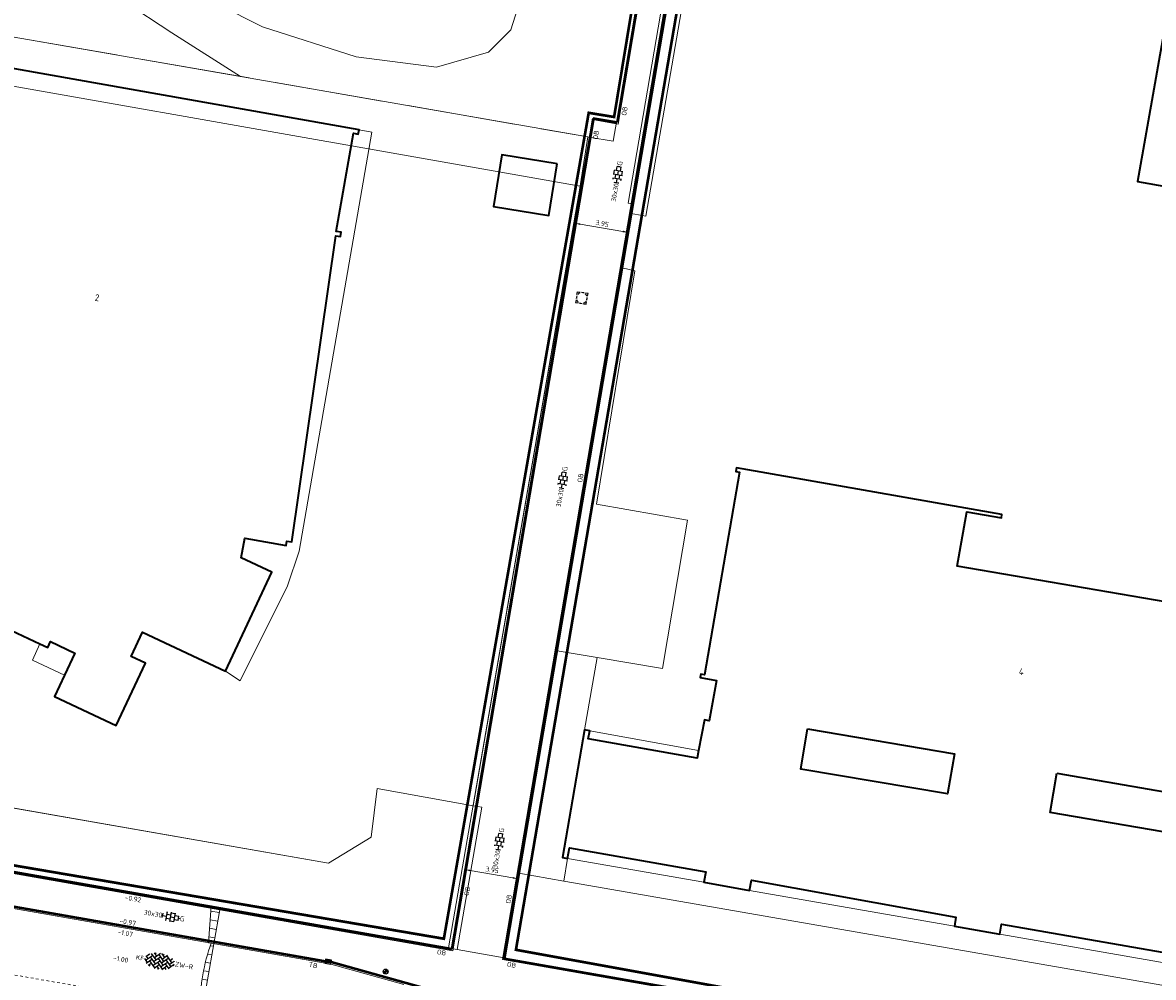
# Model space of a CAD drawing. Header units: metres. Extents: x 2514 to 227642, y 1683 to 852646.
# Tile 129 of 256: x 113650 to 113734, y 426396 to 426467. Entities that reach past the tile are written whole.
import ezdxf
from ezdxf.enums import TextEntityAlignment as Align
from ezdxf.lldxf.tags import DXFTag

# ---------------------------------------------------------------- set-up
doc = ezdxf.new("R2010")
doc.units = ezdxf.units.M
for name, pattern in [('IE-TERREINAFSCHEIDING', [10, 8, -2]), ('VW-1-1_STREEP', [2, 1, -1]), ('XX-CENTER', [8, 5, -1, 1, -1])]:
    doc.linetypes.add(name, pattern=pattern)
doc.layers.get('Defpoints').update_dxf_attribs({"color": 244, "lineweight": 35})
for name, color, linetype, lineweight in [('B-WE-GR-GROENVOORZIENING-GV', 252, 'Continuous', 18), ('B-WE-IE-TERREINAFSCHEIDING-G', 252, 'IE-TERREINAFSCHEIDING', 18), ('B-WE-IE-TERREINAFSCHEIDING_KUNSTMATIG_HEKWERK-G', 252, 'IE-TERREINAFSCHEIDING-KUNSTMATIG', 18), ('B-WE-KG-GRENS_PERCEEL-GV', 252, 'KG-PERCEEL', 18), ('B-WE-OG-BEBOUWING-GV', 4, 'Continuous', 35), ('B-WE-OG-BEBOUWING_HUISNUMMER-T25-200', 7, 'Continuous', 25), ('B-WE-OG-BEBOUWING_LOODS-GV', 252, 'Continuous', 35), ('B-WE-OG-BEBOUWING_LUIFEL-GV', 252, 'Continuous', 18), ('B-WE-OG-TERREIN_CULTUURSCHEIDING-GV', 252, 'Continuous', 18), ('B-WE-VH-VERHARDING_OPEN-GV', 252, 'Continuous', 18), ('B-WE-VH-VERHARDING_TEGEL-GV', 252, 'Continuous', 18), ('N-WE-IE-MEUBILAIR_WEGMEUBILAIR_PAAL-S', 1, 'Continuous', 25), ('N-WE-KG-WERKGRENS-G', 7, 'XX-CENTER', 35), ('N-WE-RI-HWA_KOLK-S', 150, 'Continuous', 25), ('N-WE-RI-PUT-OPHOOGTEBRENGEN-S', 7, 'Continuous', 25), ('N-WE-VH-KANTOPSLUITING-T18', 1, 'Continuous', 18), ('N-WE-VH-KANTOPSLUITING_ACHTERKANTBAND-G', 1, 'Continuous', 50), ('N-WE-VH-KANTOPSLUITING_OPSLUITBAND_100X200-G', 1, 'Continuous', 18), ('N-WE-VH-KANTOPSLUITING_TROTTOIRBAND_130 150-G', 2, 'Continuous', 13), ('N-WE-VH-M', 7, 'Continuous', 18), ('N-WE-VH-NAP-T18', 1, 'Continuous', 18), ('N-WE-VH-VERHARDING_BETONSTRAATSTEEN-S', 1, 'Continuous', 25), ('N-WE-VH-VERHARDING_TEGEL-S', 1, 'Continuous', 25), ('N-WE-VH-VERKANTING-G', 252, 'Continuous', 5), ('N-WE-VW-MARKERING_LANGS_STREEP_11_010-G', 7, 'VW-1-1_STREEP', 13)]:
    doc.layers.add(name, color=color, linetype=linetype, lineweight=lineweight)
doc.styles.add('ISO', font='NLCS-ISO.ttf')
doc.styles.add('NLCS-ISO', font='NLCS-ISO.ttf', dxfattribs={"height": 1.8})
doc.styles.add('NLCS-ISO-M200-T18', font='NLCS-ISO.ttf', dxfattribs={"height": 0.36})
doc.styles.add('NLCS-ISO-M200-T25', font='NLCS-ISO.ttf', dxfattribs={"height": 0.5})
doc.styles.get("Standard").update_dxf_attribs({"font": 'romans'})
doc.linetypes.add('IE-TERREINAFSCHEIDING-KUNSTMATIG', pattern='A,4,[82,NLCS.SHX,S=0.75,R=90,X=0,Y=0],4,-2', length=10)
tags = doc.linetypes.add('KG-PERCEEL', pattern='A,5.5,-2,["P",Standard,S=1.8,R=0,X=-0.5,Y=-0.9],-2,5.5,-2,[5,NLCS.SHX,S=0.75,R=0,X=0,Y=0],-2', length=19).pattern_tags.tags
tags[6] = DXFTag(74, 10)
doc.dimstyles.new('NLCS-M200-T18-PIJL_L2_H1', dxfattribs={"dimscale": 0.2, "dimtxt": 2.5, "dimasz": 1.8, "dimexe": 2, "dimexo": 2, "dimgap": 0.7, "dimtad": 1, "dimzin": 0, "dimdsep": 46, "dimtxsty": 'NLCS-ISO-M200-T18', "dimcen": 0, "dimdle": 2, "dimclrd": 256, "dimclre": 256, "dimclrt": 1, "dimadec": 1, "dimazin": 0, "dimtfac": 1, "dimtdec": 3, "dimtofl": 0, "dimtmove": 0, "dimatfit": 3, "dimfxl": 2, "dimfxlon": 1, "dimtfillclr": 256, "dimtolj": 1, "dimtzin": 0, "dimlwd": -1, "dimlwe": -1, "dimarcsym": 0})

# ---------------------------------------------------------------- blocks, each defined once
blk = doc.blocks.new('SVH-BSS_KEIFORMAAT_KEPER-SO')
at = {"ltscale": 0.1}
for p, q in [((-5.34, 0.88), (-4.45, 0)), ((-5.2, 0.74), (-4.03, 1.91)), ((-5.2, -0.74), (-2.97, 1.48)), ((-4.81, -1.84), (-2.97, 0)), ((-4.56, 1.6), (-4.45, 1.48)), ((-3.71, 0.74), (-1.48, -1.48)), ((-3.6, 2.11), (-1.48, 0)), ((-2.48, 2.48), (-1.48, 1.48)), ((-2.23, 0.74), (-0.21, 2.76)), ((-2.23, 2.23), (-1.85, 2.61)), ((-2.23, -0.74), (0, 1.48)), ((-2.23, -2.23), (0, 0)), ((-0.74, 2.23), (1.48, 0)), ((-0.74, 0.74), (1.48, -1.48)), ((0.22, 2.75), (1.48, 1.48)), ((0.74, 2.23), (1.2, 2.68)), ((0.74, 0.74), (2.45, 2.45)), ((0.74, -0.74), (2.97, 1.48)), ((0.74, -2.23), (2.97, 0)), ((2.23, 2.23), (4.45, 0)), ((2.23, 0.74), (4.45, -1.48)), ((3.71, 0.74), (4.5, 1.53)), ((3.71, -0.74), (5.25, 0.79)), ((4.22, 1.72), (4.45, 1.48)), ((5.2, 0.74), (5.39, 0.55)), ((-5.73, -0.2), (-4.45, -1.48)), ((-3.89, -2.41), (-2.97, -1.48)), ((-3.71, -0.74), (-1.48, -2.97)), ((-3.71, -2.23), (-3.27, -2.67)), ((-1.59, -3.08), (0, -1.48)), ((-0.74, -0.74), (1.48, -2.97)), ((-0.74, -2.23), (0.21, -3.18)), ((-0.22, -3.19), (0, -2.97)), ((1.36, -3.09), (2.97, -1.48)), ((2.23, -0.74), (3.84, -2.36)), ((2.23, -2.23), (2.78, -2.78)), ((3.71, -2.23), (5.57, -0.37)), ((5.2, -0.74), (5.41, -0.95))]:
    blk.add_line(p, q, dxfattribs=at)
at = {"style": 'NLCS-ISO'}
blk.add_attdef('FORMAAT', text='', height=1.8, dxfattribs=at).set_placement((-5.83, -0.22), align=Align.MIDDLE_RIGHT)
blk.add_attdef('KLEUR', text='', height=1.8, dxfattribs=at).set_placement((5.82, -0.22), align=Align.MIDDLE_LEFT)
at = {"style": 'NLCS-ISO', "flags": 1}
blk.add_attdef('FUNCTIE', text='', height=1.8, dxfattribs=at).set_placement((0.12, -3.58), align=Align.MIDDLE_CENTER)
blk = doc.blocks.new('SVH-TEGEL_300X300_DUN_HALFST_KL-SO')
for p, q in [((-3.08, 0.75), (-3, 0.75)), ((-3, -0.83), (-3, 0.83)), ((-3, 0), (-1.5, 0)), ((-1.84, 1.5), (-1.5, 1.5)), ((-1.5, -1.6), (-1.5, 1.6)), ((-1.5, 0.75), (0, 0.75)), ((0, -1.78), (0, 1.78)), ((0, 1.5), (1.5, 1.5)), ((0, 0), (1.5, 0)), ((1.5, -1.6), (1.5, 1.6)), ((1.5, 0.75), (3, 0.75)), ((3, -0.83), (3, 0.83)), ((3, 0), (3.39, 0)), ((-3.08, -0.75), (-3, -0.75)), ((-1.84, -1.5), (-1.5, -1.5)), ((-1.5, -0.75), (0, -0.75)), ((0, -1.5), (1.5, -1.5)), ((1.5, -0.75), (3, -0.75))]:
    blk.add_line(p, q)
at = {"style": 'NLCS-ISO'}
blk.add_attdef('FORMAAT', text='', height=1.8, dxfattribs=at).set_placement((-3.18, 0), align=Align.MIDDLE_RIGHT)
blk.add_attdef('KLEUR', text='', height=1.8, dxfattribs=at).set_placement((3.49, 0), align=Align.MIDDLE_LEFT)
at = {"style": 'NLCS-ISO', "flags": 1}
blk.add_attdef('FUNCTIE', text='', height=1.8, dxfattribs=at).set_placement((0.12, -3.58), align=Align.MIDDLE_CENTER)
blk = doc.blocks.new('SRI-PUT_OPHOOGTEBRENGEN-SO-flat-81')
at = {"layer": 'N-WE-RI-PUT-OPHOOGTEBRENGEN-S', "lineweight": -3}
for points in [[(-0.377, 0.172), (-0.413, -0.025)], [(0.169, 0.378), (-0.028, 0.414)], [(0.428, 0.127), (0.464, 0.324), (0.267, 0.36)], [(0.374, -0.168), (0.41, 0.029)], [(-0.431, -0.123), (-0.467, -0.32), (-0.27, -0.356)], [(-0.172, -0.373), (0.025, -0.409)], [(0.124, -0.427), (0.32, -0.463), (0.356, -0.266)]]:
    blk.add_lwpolyline(points, dxfattribs=at)
at = {"layer": 'N-WE-RI-PUT-OPHOOGTEBRENGEN-S'}
blk.add_lwpolyline([(-0.359, 0.271), (-0.323, 0.467), (-0.127, 0.432)], dxfattribs=at)
at = {"layer": 'N-WE-RI-PUT-OPHOOGTEBRENGEN-S', "lineweight": -3, "ltscale": 0.2}
for start, end in [(154.67554, 184.67554), (109.67554, 139.67554), (64.67554, 94.67554), (19.67554, 49.67554), (334.67074, 4.67074), (199.67074, 229.67074), (244.67074, 274.67074), (289.67074, 319.67074)]:
    blk.add_arc((-0.002, 0.002), 0.4, start, end, dxfattribs=at)
blk = doc.blocks.new('N-SRI-KOLK_TROTTOIR-SO')
blk.add_hatch(color=256).paths.add_polyline_path([(1.125, 1.5), (-1.125, 1.5), (-1.125, 0)])
blk.add_line((-1.125, 0), (1.125, 1.5))
at = {"flags": 128}
blk.add_lwpolyline([(-1.125, 0), (1.125, 0), (1.125, 1.5), (-1.125, 1.5)], close=True, dxfattribs=at)
blk = doc.blocks.new('SIE-WEG_PAAL_ALGEMEEN_TYPE_02-SO')
at = {"ltscale": 0.5}
h = blk.add_hatch(color=256, dxfattribs=at)
h.paths.add_polyline_path([(0, 0), (0.1875, 0, 0.4142136), (0, 0.1875)])
h.paths.add_polyline_path([(0, -0.1875), (0, 0), (-0.1875, 0, 0.4142136)])
for p, q in [((-0.1875, 0), (0.1875, 0)), ((0, -0.1875), (0, 0.1875))]:
    blk.add_line(p, q, dxfattribs=at)
blk.add_circle((0, 0), 0.1875, dxfattribs=at)
blk = doc.blocks.new('*D668')
at = {"layer": 'Defpoints', "color": 0, "ltscale": 0.2, "transparency": 16777216}
for p in [(113690.891, 426452.461), (113694.785, 426451.798), (113694.785, 426451.798)]:
    blk.add_point(p, dxfattribs=at)
at = {"layer": 'N-WE-VH-M', "ltscale": 0.2, "transparency": 16777216}
for p, q in [((113690.891, 426452.461), (113690.824, 426452.067)), ((113691.246, 426452.401), (113694.43, 426451.858)), ((113694.785, 426451.798), (113694.718, 426451.403))]:
    blk.add_line(p, q, dxfattribs=at)
for points in [[(113691.256, 426452.46), (113691.236, 426452.342), (113690.891, 426452.461)], [(113694.441, 426451.917), (113694.42, 426451.799), (113694.785, 426451.798)]]:
    blk.add_solid(points, dxfattribs=at)
at = {"layer": 'N-WE-VH-M', "ltscale": 0.2, "transparency": 16777216, "insert": (113692.892, 426452.445), "char_height": 0.36, "attachment_point": 5, "rotation": 350.32911, "style": 'NLCS-ISO-M200-T18'}
blk.add_mtext('\\A1;3.95', dxfattribs=at)
blk = doc.blocks.new('*D669')
at = {"layer": 'Defpoints', "color": 0, "ltscale": 0.2, "transparency": 16777216}
for p in [(113682.75, 426404.684), (113686.608, 426403.812), (113686.644, 426404.021)]:
    blk.add_point(p, dxfattribs=at)
at = {"layer": 'N-WE-VH-M', "ltscale": 0.2, "transparency": 16777216}
for p, q in [((113682.714, 426404.475), (113682.647, 426404.081)), ((113683.069, 426404.415), (113686.253, 426403.872)), ((113686.608, 426403.812), (113686.541, 426403.417))]:
    blk.add_line(p, q, dxfattribs=at)
for points in [[(113683.079, 426404.474), (113683.059, 426404.356), (113682.714, 426404.475)], [(113686.263, 426403.931), (113686.243, 426403.813), (113686.608, 426403.812)]]:
    blk.add_solid(points, dxfattribs=at)
at = {"layer": 'N-WE-VH-M', "ltscale": 0.2, "transparency": 16777216, "insert": (113684.715, 426404.459), "char_height": 0.36, "attachment_point": 5, "rotation": 350.32911, "style": 'NLCS-ISO-M200-T18'}
blk.add_mtext('\\A1;3.95', dxfattribs=at)

msp = doc.modelspace()

# ---------------------------------------------------------------- hatches: boundary and pattern name
at = {"layer": 'N-WE-VH-VERKANTING-G', "ltscale": 0.2}
h = msp.add_hatch(dxfattribs=at)
h.set_pattern_fill('ANSI31', color=256, scale=0.2, angle=45)
h.set_pattern_definition([(170.05005, (113930.33084, 426275.3435), (-0.1097203, -0.625449), [])])
edge = h.paths.add_edge_path()
edge.add_line((113662.805, 426394.276), (113661.936, 426391.18))
edge.add_line((113661.936, 426391.18), (113662.625, 426390.957))
edge.add_line((113662.625, 426390.957), (113664.499, 426401.643))
edge.add_line((113664.499, 426401.643), (113663.843, 426401.757))
edge.add_line((113663.843, 426401.757), (113663.643, 426399.053))
edge.add_line((113663.643, 426399.053), (113663.836, 426399.019))
edge.add_arc((113677.785, 426394.11), 14.788, 160.61161, 179.48848)
edge.add_line((113662.998, 426394.242), (113662.805, 426394.276))

# ---------------------------------------------------------------- linework, layer by layer
at = {"layer": 'B-WE-GR-GROENVOORZIENING-GV'}
for points in [[(113705.971, 426480.779), (113699.905, 426481.841), (113695.171, 426453.905), (113695.05, 426453.188), (113696.139, 426452.999), (113700.583, 426478.778), (113700.866, 426480.421), (113702.47, 426480.151), (113726.712, 426476.062), (113759.307, 426470.323), (113759.49, 426471.391), (113754.268, 426472.324)], [(113675.776, 426459.235), (113674.824, 426459.403), (113674.769, 426459.088), (113674.414, 426459.15), (113673.139, 426451.854), (113673.494, 426451.792), (113673.455, 426451.486), (113673.097, 426451.528), (113669.821, 426428.806), (113669.466, 426428.868), (113669.415, 426428.551), (113666.351, 426429.089), (113666.074, 426427.624), (113668.336, 426426.55), (113664.903, 426419.22), (113665.99, 426418.503), (113669.512, 426425.548), (113670.369, 426428.119)], [(113695.323, 426448.931), (113694.367, 426449.158), (113689.55, 426420.731), (113692.513, 426420.226), (113697.371, 426419.399), (113699.224, 426430.427), (113692.459, 426431.606)], [(113653.707, 426420.554), (113651.908, 426421.41), (113651.695, 426420.958), (113651.104, 426421.236), (113650.572, 426420.027), (113652.939, 426418.922)], [(113692.513, 426420.226), (113689.55, 426420.731), (113686.693, 426404.214), (113690.031, 426403.633), (113690.32, 426405.306), (113689.945, 426405.374), (113691.585, 426414.856)], [(113626.169, 426418.681), (113620.509, 426419.67), (113618.762, 426409.617), (113679.718, 426398.966), (113682.11, 426398.548), (113683.938, 426409.11), (113683.298, 426409.226), (113676.173, 426410.512), (113675.728, 426406.888), (113672.559, 426404.967), (113626.018, 426413.091), (113626.827, 426417.747)], [(113690.031, 426403.633), (113686.693, 426404.214), (113685.604, 426397.92), (113702.409, 426394.897), (113749.204, 426386.736), (113749.492, 426386.865), (113750.565, 426393.093)]]:
    msp.add_lwpolyline(points, close=True, dxfattribs=at)
at = {"layer": 'B-WE-IE-TERREINAFSCHEIDING-G'}
msp.add_lwpolyline([(113629.217, 426469.76), (113691.813, 426458.878)], dxfattribs=at)
at = {"layer": 'B-WE-IE-TERREINAFSCHEIDING_KUNSTMATIG_HEKWERK-G', "ltscale": 0.2}
for points in [[(113695.171, 426453.905), (113695.893, 426458.169), (113699.905, 426481.841), (113754.268, 426472.324)], [(113683.298, 426409.226), (113676.173, 426410.512), (113675.728, 426406.888), (113672.559, 426404.967), (113627.89, 426412.764), (113626.018, 426413.091), (113626.406, 426415.328), (113626.827, 426417.747), (113626.169, 426418.681), (113624.275, 426419.012), (113620.509, 426419.67)]]:
    msp.add_lwpolyline(points, dxfattribs=at)
at = {"layer": 'B-WE-KG-GRENS_PERCEEL-GV', "ltscale": 0.2}
for points in [[(113756.96, 426456.9), (113759.515, 426471.387), (113699.905, 426481.841), (113695.092, 426453.441), (113685.604, 426397.92), (113753.649, 426385.954), (113753.675, 426386.115)], [(113618.762, 426409.617), (113628.609, 426466.262), (113691.254, 426455.211), (113681.474, 426398.683)], [(113618.762, 426409.617), (113681.474, 426398.683)]]:
    msp.add_lwpolyline(points, dxfattribs=at)
at = {"layer": 'B-WE-OG-BEBOUWING-GV'}
for points in [[(113644.358, 426424.404), (113651.104, 426421.236), (113651.695, 426420.958), (113651.908, 426421.41), (113653.707, 426420.554), (113652.939, 426418.922), (113652.195, 426417.342), (113656.785, 426415.18), (113658.952, 426419.798), (113657.888, 426420.297), (113658.736, 426422.108), (113664.903, 426419.22), (113668.336, 426426.55), (113666.074, 426427.624), (113666.351, 426429.089), (113669.415, 426428.551), (113669.466, 426428.868), (113669.821, 426428.806), (113673.097, 426451.528), (113673.455, 426451.486), (113673.494, 426451.792), (113673.139, 426451.854), (113674.414, 426459.15), (113674.769, 426459.088), (113674.824, 426459.403), (113640.977, 426465.385)], [(113740.048, 426423.455), (113719.263, 426427.008), (113719.969, 426431.036), (113722.54, 426430.586), (113722.586, 426430.852), (113702.86, 426434.308), (113702.814, 426434.042), (113703.09, 426433.995), (113700.5, 426418.95), (113700.224, 426418.997), (113700.178, 426418.731), (113701.381, 426418.524), (113700.838, 426415.522), (113700.485, 426415.589), (113700.051, 426413.315), (113699.942, 426412.743), (113691.855, 426414.186), (113691.959, 426414.792), (113691.585, 426414.856), (113689.945, 426405.374), (113690.32, 426405.306), (113690.462, 426406.093), (113700.578, 426404.308), (113700.442, 426403.54), (113703.844, 426402.938), (113703.977, 426403.686), (113719.171, 426400.937), (113719.058, 426400.276), (113722.436, 426399.698), (113722.56, 426400.427), (113737.767, 426397.777)]]:
    msp.add_lwpolyline(points, dxfattribs=at)
for points in [[(113689.55, 426456.875), (113685.435, 426457.546), (113684.812, 426453.718), (113688.927, 426453.048)], [(113708.151, 426414.92), (113719.055, 426413.071), (113718.55, 426410.095), (113707.646, 426411.945)], [(113726.674, 426411.628), (113737.817, 426409.708), (113737.317, 426406.805), (113726.174, 426408.724)]]:
    msp.add_lwpolyline(points, close=True, dxfattribs=at)
at = {"layer": 'B-WE-OG-BEBOUWING_LOODS-GV'}
msp.add_lwpolyline([(113758.644, 426466.447), (113735.297, 426470.564), (113732.65, 426455.553), (113758.804, 426450.941), (113759.768, 426456.405), (113756.96, 426456.9), (113758.334, 426464.689), (113758.469, 426465.455)], close=True, dxfattribs=at)
at = {"layer": 'B-WE-OG-BEBOUWING_LUIFEL-GV'}
for points in [[(113691.959, 426414.792), (113691.855, 426414.186), (113699.942, 426412.743), (113700.051, 426413.315)], [(113690.32, 426405.306), (113700.442, 426403.54), (113700.578, 426404.308), (113690.462, 426406.093)], [(113703.844, 426402.938), (113719.058, 426400.276), (113719.171, 426400.937), (113703.977, 426403.686)], [(113722.56, 426400.427), (113722.436, 426399.698), (113737.643, 426397.047), (113737.767, 426397.777)]]:
    msp.add_lwpolyline(points, close=True, dxfattribs=at)
at = {"layer": 'B-WE-OG-TERREIN_CULTUURSCHEIDING-GV'}
for points in [[(113706.633, 426495.66), (113705.289, 426495.808), (113704.807, 426495.659), (113690.987, 426486.378), (113689.829, 426485.208), (113689.503, 426484.679), (113689.508, 426483.934), (113689.701, 426483.901), (113689.671, 426483.731), (113695.498, 426482.733), (113698.978, 426478.288), (113694.825, 426453.965), (113695.171, 426453.905), (113699.905, 426481.841), (113705.971, 426480.779), (113706.636, 426485.092), (113753.037, 426475.629), (113758.919, 426476.983), (113758.614, 426477.495), (113758.055, 426478.201), (113757.409, 426478.827), (113756.686, 426479.364), (113755.899, 426479.801), (113755.062, 426480.132)], [(113632.522, 426488.772), (113629.217, 426469.76), (113666.028, 426463.361), (113660.908, 426466.599), (113657.372, 426468.919), (113653.505, 426471.792), (113652.179, 426473.45), (113652.731, 426474.886), (113653.947, 426474.334), (113661.129, 426470.356), (113667.649, 426467.041), (113674.61, 426464.831), (113680.577, 426464.058), (113684.444, 426465.163), (113686.102, 426466.82), (113687.207, 426470.356), (113688.422, 426474.665), (113688.835, 426478.938)], [(113694.291, 426481.089), (113689.363, 426481.963), (113688.835, 426478.938), (113688.422, 426474.665), (113687.207, 426470.356), (113686.102, 426466.82), (113684.444, 426465.163), (113680.577, 426464.058), (113674.61, 426464.831), (113667.649, 426467.041), (113661.129, 426470.356), (113653.947, 426474.334), (113652.731, 426474.886), (113652.179, 426473.45), (113653.505, 426471.792), (113657.372, 426468.919), (113660.908, 426466.599), (113666.028, 426463.361), (113691.812, 426458.877), (113691.886, 426458.864), (113693.712, 426458.548), (113697.03, 426477.529)]]:
    msp.add_lwpolyline(points, close=True, dxfattribs=at)
at = {"layer": 'B-WE-VH-VERHARDING_OPEN-GV'}
for points in [[(113700.583, 426478.778), (113696.139, 426452.999), (113695.05, 426453.188), (113694.367, 426449.158), (113695.323, 426448.931), (113692.459, 426431.606), (113699.224, 426430.427), (113697.371, 426419.399), (113692.513, 426420.226), (113691.585, 426414.856), (113691.959, 426414.792), (113691.855, 426414.186), (113699.942, 426412.743), (113700.051, 426413.315), (113700.485, 426415.589), (113700.838, 426415.522), (113701.381, 426418.524), (113700.178, 426418.731), (113700.224, 426418.997), (113700.5, 426418.95), (113703.09, 426433.995), (113702.814, 426434.042), (113702.86, 426434.308), (113722.586, 426430.852), (113722.54, 426430.586), (113719.969, 426431.036), (113719.263, 426427.008), (113740.048, 426423.455)], [(113758.804, 426450.941), (113732.65, 426455.553), (113735.297, 426470.564)]]:
    msp.add_lwpolyline(points, dxfattribs=at)
at = {"layer": 'B-WE-VH-VERHARDING_TEGEL-GV'}
for points in [[(113695.498, 426482.733), (113689.671, 426483.731), (113689.363, 426481.963), (113694.291, 426481.089), (113697.03, 426477.529), (113693.712, 426458.548), (113691.886, 426458.864), (113691.812, 426458.877), (113691.148, 426454.601), (113683.298, 426409.226), (113683.938, 426409.11), (113682.11, 426398.548), (113685.604, 426397.92), (113686.693, 426404.214), (113689.55, 426420.731), (113694.367, 426449.158), (113695.05, 426453.188), (113695.171, 426453.905), (113694.825, 426453.965), (113698.978, 426478.288)], [(113629.217, 426469.76), (113620.509, 426419.67), (113626.169, 426418.681), (113626.827, 426417.747), (113626.018, 426413.091), (113672.559, 426404.967), (113675.728, 426406.888), (113676.173, 426410.512), (113683.298, 426409.226), (113691.148, 426454.601), (113691.812, 426458.877), (113666.028, 426463.361)], [(113684.812, 426453.718), (113685.435, 426457.546), (113689.55, 426456.875), (113688.927, 426453.048)], [(113700.578, 426404.308), (113690.462, 426406.093), (113690.32, 426405.306), (113690.031, 426403.633), (113750.565, 426393.093), (113750.856, 426394.782), (113748.996, 426395.066), (113748.629, 426395.122), (113748.741, 426395.854), (113741.128, 426397.1), (113741.02, 426396.469), (113737.643, 426397.047), (113737.767, 426397.777), (113722.56, 426400.427), (113722.436, 426399.698), (113719.058, 426400.276), (113719.171, 426400.937), (113703.977, 426403.686), (113703.844, 426402.938), (113700.442, 426403.54)]]:
    msp.add_lwpolyline(points, close=True, dxfattribs=at)
msp.add_lwpolyline([(113640.977, 426465.385), (113674.824, 426459.403), (113675.776, 426459.235), (113670.369, 426428.119), (113669.512, 426425.548), (113665.99, 426418.503), (113664.903, 426419.22), (113658.736, 426422.108), (113657.888, 426420.297), (113658.952, 426419.798), (113656.785, 426415.18), (113652.195, 426417.342), (113652.939, 426418.922), (113650.572, 426420.027), (113651.104, 426421.236), (113644.358, 426424.404)], dxfattribs=at)
at = {"layer": 'N-WE-KG-WERKGRENS-G', "ltscale": 0.5, "const_width": 0.2, "flags": 128}
msp.add_lwpolyline([(113539.652, 426425.541), (113565.267, 426421.421), (113581.703, 426515.367), (113569.538, 426517.354), (113568.481, 426510.883), (113563.869, 426511.637), (113565.832, 426523.544), (113609.99, 426515.49), (113609.048, 426510.325), (113606.845, 426498.555), (113672.114, 426487.085), (113672.209, 426487.804), (113696.624, 426483.559), (113700.141, 426478.132), (113686.481, 426398.526), (113749.184, 426387.13), (113754.552, 426386.252), (113793.326, 426379.302)], dxfattribs=at)
msp.add_lwpolyline([(113623.318, 426432.397), (113632.767, 426488.402), (113689.623, 426478.353), (113690.125, 426481.193), (113694.02, 426480.505), (113696.532, 426477.085), (113693.773, 426460.353), (113691.888, 426460.663), (113681.127, 426399.349), (113619.169, 426409.905)], close=True, dxfattribs=at)
at = {"layer": 'N-WE-VH-KANTOPSLUITING_ACHTERKANTBAND-G', "ltscale": 0.2}
for p, q in [((113696.973, 426477.435), (113693.992, 426459.944)), ((113692.218, 426460.246), (113681.709, 426398.575)), ((113693.992, 426459.944), (113692.218, 426460.246)), ((113681.709, 426398.575), (113618.578, 426409.649)), ((113643.009, 426402.825), (113672.749, 426397.608))]:
    msp.add_line(p, q, dxfattribs=at)
msp.add_lwpolyline([(113672.568, 426486.984), (113695.699, 426482.95), (113699.242, 426477.951), (113685.599, 426397.892), (113793.615, 426378.943), (113797.261, 426399.649)], dxfattribs=at)
msp.add_lwpolyline([(113777.28, 426379.27), (113757.576, 426380.697), (113752.593, 426381.571, -0.414214), (113752.349, 426381.918), (113752.643, 426383.593), (113693.25, 426394.012), (113692.956, 426392.337, -0.414214), (113692.609, 426392.094), (113692.109, 426392.181), (113672.764, 426397.605)], format="xyb", dxfattribs=at)
at = {"layer": 'N-WE-VH-KANTOPSLUITING_OPSLUITBAND_100X200-G', "ltscale": 0.2}
for p, q in [((113697.079, 426477.459), (113694.074, 426459.828)), ((113692.3, 426460.131), (113681.79, 426398.459)), ((113694.074, 426459.828), (113692.3, 426460.131)), ((113681.79, 426398.459), (113618.462, 426409.568))]:
    msp.add_line(p, q, dxfattribs=at)
msp.add_lwpolyline([(113672.551, 426486.885), (113695.641, 426482.859), (113699.137, 426477.927), (113685.484, 426397.811), (113793.696, 426378.827), (113797.36, 426399.632)], dxfattribs=at)
at = {"layer": 'N-WE-VH-KANTOPSLUITING_TROTTOIRBAND_130 150-G', "ltscale": 0.2}
msp.add_line((113642.984, 426402.677), (113672.723, 426397.46), dxfattribs=at)
msp.add_lwpolyline([(113678.145, 426395.94), (113672.723, 426397.46)], dxfattribs=at)
at = {"layer": 'N-WE-VH-VERKANTING-G', "ltscale": 0.2, "flags": 128}
msp.add_lwpolyline([(113662.805, 426394.276), (113661.936, 426391.18), (113662.625, 426390.957), (113664.499, 426401.643), (113663.843, 426401.757), (113663.643, 426399.053), (113663.836, 426399.019, 0.082553), (113662.998, 426394.242)], format="xyb", close=True, dxfattribs=at)
at = {"layer": 'N-WE-VW-MARKERING_LANGS_STREEP_11_010-G', "ltscale": 0.2}
msp.add_line((113642.948, 426397.76), (113655.211, 426395.609), dxfattribs=at)

# ---------------------------------------------------------------- block references
at = {"layer": 'N-WE-IE-MEUBILAIR_WEGMEUBILAIR_PAAL-S', "ltscale": 0.2, "rotation": 350.0500476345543}
msp.add_blockref('SIE-WEG_PAAL_ALGEMEEN_TYPE_02-SO', (113676.804, 426396.904), dxfattribs=at)
at = {"layer": 'N-WE-RI-HWA_KOLK-S', "ltscale": 0.2, "xscale": 0.2, "yscale": 0.2, "zscale": 0.2, "rotation": 350.050047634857}
msp.add_blockref('N-SRI-KOLK_TROTTOIR-SO', (113672.501, 426397.499), dxfattribs=at)
at = {"layer": 'N-WE-RI-PUT-OPHOOGTEBRENGEN-S', "ltscale": 0.2}
msp.add_blockref('SRI-PUT_OPHOOGTEBRENGEN-SO-flat-81', (113691.375, 426446.913), dxfattribs=at)
msp.add_blockref('SRI-PUT_OPHOOGTEBRENGEN-SO-flat-81', (113691.375, 426446.913), dxfattribs=at)
at = {"layer": 'N-WE-VH-VERHARDING_BETONSTRAATSTEEN-S', "xscale": 0.2, "yscale": 0.2, "zscale": 0.2, "rotation": 350.0135621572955}
msp.add_blockref('SVH-BSS_KEIFORMAAT_KEPER-SO', (113660.019, 426397.719), dxfattribs=at).add_auto_attribs({'FORMAAT': 'KF', 'KLEUR': 'ZW-R'})
at = {"layer": 'N-WE-VH-VERHARDING_TEGEL-S', "xscale": 0.2, "yscale": 0.2, "zscale": 0.2}
for p, rotation in [((113694.054, 426456.053), 80.01356216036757), ((113694.054, 426456.053), 80.01356216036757), ((113689.969, 426433.373), 80.01356216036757), ((113689.969, 426433.373), 80.01356216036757), ((113685.263, 426406.544), 80.01356216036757), ((113685.263, 426406.544), 80.01356216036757), ((113660.828, 426400.975), 350.013562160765)]:
    msp.add_blockref('SVH-TEGEL_300X300_DUN_HALFST_KL-SO', p, dxfattribs=dict(at, rotation=rotation)).add_auto_attribs({'FORMAAT': '30x30', 'KLEUR': 'G'})

# ---------------------------------------------------------------- texts
at = {"layer": 'B-WE-OG-BEBOUWING_HUISNUMMER-T25-200', "style": 'NLCS-ISO-M200-T25'}
for s, p in [('2', (113655.368, 426446.938)), ('4', (113724.031, 426419.172))]:
    msp.add_text(s, height=0.5, rotation=350, dxfattribs=at).set_placement(p, align=Align.MIDDLE)
at = {"layer": 'N-WE-VH-KANTOPSLUITING-T18', "style": 'NLCS-ISO-M200-T18'}
for s, rotation, p in [('OB', 80.10863, (113694.665, 426460.425)), ('OB', 80.10863, (113692.538, 426458.657)), ('OB', 80.10863, (113691.393, 426433.198)), ('OB', 80.10863, (113682.97, 426402.513)), ('OB', 80.10863, (113686.064, 426401.928)), ('OB', 350.05005, (113680.588, 426398.21)), ('TB', 350.05005, (113671.068, 426397.265)), ('OB', 350.05005, (113685.788, 426397.297))]:
    msp.add_text(s, height=0.36, rotation=rotation, dxfattribs=at).set_placement(p)
at = {"layer": 'N-WE-VH-NAP-T18', "style": 'ISO'}
for s, p in [('-0.92', (113657.402, 426402.249)), ('-0.97', (113657.004, 426400.513)), ('-1.07', (113656.868, 426399.679)), ('-1.00', (113656.531, 426397.758))]:
    msp.add_text(s, height=0.36, rotation=350.05005, dxfattribs=at).set_placement(p)

# ---------------------------------------------------------------- dimensions: what is measured, and where the dimension line sits
at = {"layer": 'N-WE-VH-M', "ltscale": 0.2}
for p1, p2, distance, picture, middle in [((113690.891, 426452.461), (113694.785, 426451.798), 0, '*D668', (113692.892, 426452.445)), ((113682.75, 426404.684), (113686.644, 426404.021), -0.212, '*D669', (113684.715, 426404.459))]:
    dim = msp.add_aligned_dim(p1=p1, p2=p2, distance=distance, dimstyle='NLCS-M200-T18-PIJL_L2_H1', override={"dimclrt": 256}, dxfattribs=at)
    dim.commit()
    dim.dimension.update_dxf_attribs({"geometry": picture, "text_midpoint": middle})

doc.saveas('drawing.dxf')
